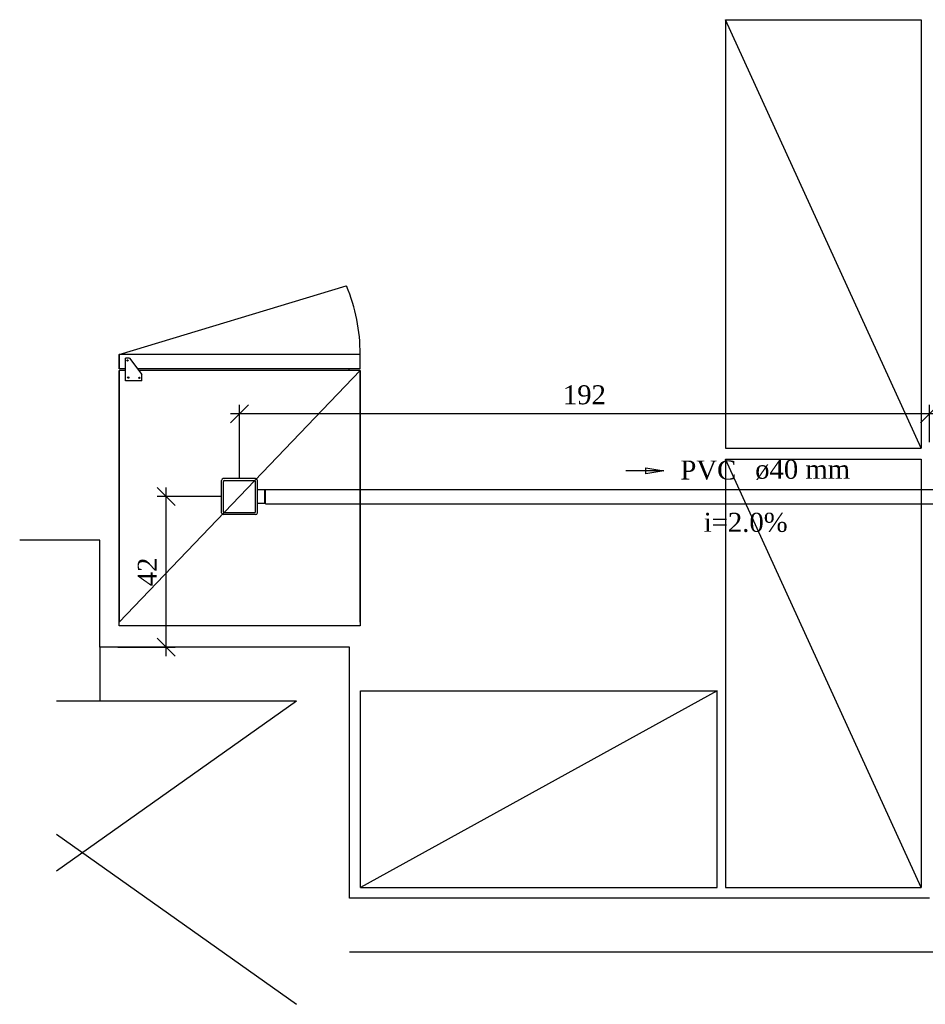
# Model space of a CAD drawing. Header units: millimetres. Extents: x 664 to 730045, y -4 to 80.
# Tile 37 of 78: x 693 to 703, y 54 to 65. Entities that reach past the tile are written whole.
import ezdxf

# ---------------------------------------------------------------- set-up
doc = ezdxf.new("R2010")
doc.units = ezdxf.units.MM
doc.header["$MEASUREMENT"] = 0
for name, color, linetype, lineweight in [('Simbolos', 1, 'Continuous', 30), ('Simbolos_int', 1, 'Continuous', 30), ('TQ-Sentido tubo', 7, 'Continuous', 20), ('TQ-Seção tubo', 1, 'Continuous', 30), ('TQ-Textos tubo', 7, 'Continuous', 20)]:
    doc.layers.add(name, color=color, linetype=linetype, lineweight=lineweight)
doc.styles.add('TimesNewRoman', font='times.ttf')
doc.dimstyles.get("Standard").update_dxf_attribs({"dimtxt": 0.18, "dimasz": 0.18, "dimexe": 0.18, "dimexo": 0.0625, "dimgap": 0.09, "dimtad": 0, "dimtih": 1, "dimtoh": 1, "dimdec": 4, "dimzin": 0, "dimdsep": 46, "dimtxsty": 'Standard', "dimcen": 0.09, "dimadec": 0, "dimazin": 0, "dimtfac": 1, "dimtdec": 4, "dimtofl": 0, "dimtmove": 0, "dimatfit": 3, "dimfxl": 0, "dimtolj": 1, "dimtzin": 0, "dimarcsym": 0})
doc.dimstyles.new('UM_25.000000', dxfattribs={"dimtxt": 0.18, "dimasz": 0.2, "dimexe": 0.1, "dimexo": 0.2, "dimgap": 0, "dimtad": 1, "dimtih": 1, "dimtoh": 1, "dimdec": 1, "dimlfac": 25, "dimzin": 0, "dimdsep": 46, "dimtxsty": 'Standard', "dimblk": 'CLOSED', "dimblk1": 'CLOSED', "dimblk2": 'CLOSED', "dimcen": 0.09, "dimdle": 0.1, "dimadec": 1, "dimazin": 2, "dimtfac": 1, "dimtdec": 4, "dimtofl": 0, "dimtmove": 0, "dimatfit": 3, "dimldrblk": 'CLOSED', "dimfxl": 0, "dimtolj": 1, "dimarcsym": 0})

# ---------------------------------------------------------------- blocks, each defined once
blk = doc.blocks.new('_OBLIQUE')
at = {"color": 0, "linetype": 'ByBlock', "lineweight": -2}
blk.add_line((-0.5, -0.5), (0.5, 0.5), dxfattribs=at)
blk = doc.blocks.new('*D12')
at = {"color": 0, "linetype": 'Continuous', "lineweight": -2}
for p, q in [((694.955, 57.871), (694.955, 59.75)), ((695.571, 59.65), (694.855, 59.65)), ((694.414, 57.971), (695.055, 57.971))]:
    blk.add_line(p, q, dxfattribs=at)
at = {"layer": 'Defpoints', "color": 0}
for p in [(694.955, 59.65), (695.771, 59.65), (694.214, 57.971)]:
    blk.add_point(p, dxfattribs=at)
at = {"color": 0, "lineweight": -2, "xscale": 0.2, "yscale": 0.2, "zscale": 0.2}
for p, rotation in [((694.955, 59.65), 90), ((694.955, 57.971), 270)]:
    blk.add_blockref('_OBLIQUE', p, dxfattribs=dict(at, rotation=rotation))
at = {"color": 7, "insert": (694.743, 58.811), "char_height": 0.2118, "attachment_point": 5, "rotation": 90, "style": 'TimesNewRoman'}
blk.add_mtext('\\A1;42', dxfattribs=at)
blk = doc.blocks.new('*D13')
at = {"color": 0, "linetype": 'Continuous', "lineweight": -2}
for p, q in [((695.771, 59.85), (695.771, 60.672)), ((703.469, 60.256), (703.469, 60.672)), ((703.569, 60.572), (695.671, 60.572))]:
    blk.add_line(p, q, dxfattribs=at)
at = {"layer": 'Defpoints', "color": 0}
for p in [(695.771, 60.572), (703.469, 60.056), (695.771, 59.65)]:
    blk.add_point(p, dxfattribs=at)
at = {"color": 0, "lineweight": -2, "xscale": 0.2, "yscale": 0.2, "zscale": 0.2, "rotation": 180}
blk.add_blockref('_OBLIQUE', (695.771, 60.572), dxfattribs=at)
at = {"color": 0, "lineweight": -2, "xscale": 0.2, "yscale": 0.2, "zscale": 0.2}
blk.add_blockref('_OBLIQUE', (703.469, 60.572), dxfattribs=at)
at = {"color": 7, "insert": (699.62, 60.784), "char_height": 0.2118, "attachment_point": 5, "rotation": 0.0057, "style": 'TimesNewRoman'}
blk.add_mtext('\\A1;192', dxfattribs=at)

msp = doc.modelspace()

# ---------------------------------------------------------------- linework, layer by layer
at = {"color": 7, "linetype": 'Continuous'}
msp.add_line((694.4296, 61.2352), (696.9616, 62.0002), dxfattribs=at)
at = {"color": 7}
for p, q in [((694.4296, 61.0732), (694.4296, 61.2352)), ((697.1176, 61.2352), (694.4296, 61.2352)), ((694.4296, 61.2352), (694.4296, 61.0732)), ((694.4296, 61.0732), (694.4296, 61.2352)), ((694.4986, 60.9412), (694.4986, 61.1932)), ((694.5466, 61.1932), (694.4986, 61.1932)), ((694.5466, 61.1932), (694.6816, 61.0132)), ((697.1176, 61.0732), (697.1176, 61.2352)), ((694.4986, 61.0732), (694.4296, 61.0732)), ((694.4986, 61.0552), (694.4296, 61.0552)), ((694.4296, 58.2502), (694.4296, 61.0552)), ((694.4296, 61.0552), (694.4296, 58.2502)), ((694.4296, 58.2082), (694.4296, 61.0552)), ((697.1176, 61.0552), (694.4296, 58.2502)), ((697.1176, 61.0732), (694.6336, 61.0732)), ((697.1176, 61.0552), (694.6576, 61.0552)), ((696.9946, 61.0552), (696.9946, 61.0732)), ((697.1176, 58.2502), (697.1176, 61.0552)), ((697.1176, 58.2502), (697.1176, 61.0552)), ((697.1176, 61.0552), (697.1176, 58.2502)), ((697.1176, 58.2502), (697.1176, 61.0552)), ((697.1176, 61.0552), (697.1176, 58.2082)), ((694.6816, 60.9412), (694.4986, 60.9412)), ((694.6816, 60.9412), (694.6816, 61.0132)), ((693.7316, 59.1652), (693.3196, 59.1652)), ((694.2136, 59.1652), (693.7316, 59.1652)), ((694.2136, 57.9712), (694.2136, 59.1652)), ((697.1176, 58.2082), (694.4296, 58.2082)), ((696.9976, 57.9712), (694.2136, 57.9712)), ((694.2136, 57.9712), (694.2136, 57.3742)), ((696.9976, 55.1752), (696.9976, 57.9712)), ((693.7316, 57.3742), (696.4066, 57.3742)), ((693.7316, 55.4792), (696.4066, 57.3742)), ((693.7316, 55.8852), (696.4066, 53.9902)), ((703.4686, 55.1752), (696.9976, 55.1752)), ((696.9976, 54.5752), (704.5126, 54.5752))]:
    msp.add_line(p, q, dxfattribs=at)
for points in [[(701.1946, 64.9672), (701.1946, 60.1912), (703.3786, 60.1912), (701.1946, 64.9672), (703.3786, 64.9672), (703.3786, 60.1912)], [(701.1946, 60.0682), (701.1946, 55.2922), (703.3786, 55.2922), (701.1946, 60.0682), (703.3786, 60.0682), (703.3786, 55.2922)], [(697.1236, 55.2922), (701.1016, 55.2922), (701.1016, 57.4852), (697.1236, 55.2922), (697.1236, 57.4852), (701.1016, 57.4852)]]:
    msp.add_lwpolyline(points, dxfattribs=at)
for centre in [(694.5226, 61.1692), (694.5316, 60.9772), (694.6546, 60.9742)]:
    msp.add_circle(centre, 0.00749, dxfattribs=at)
at = {"color": 7, "linetype": 'Continuous'}
msp.add_arc((695.1286, 61.2352), 1.9901, 0, 22.5459, dxfattribs=at)
at = {"layer": 'Simbolos'}
for p, q in [((695.5714, 59.4704), (695.5714, 59.8304)), ((695.9514, 59.8504), (695.5914, 59.8504)), ((695.9714, 59.4704), (695.9714, 59.8304)), ((696.0554, 59.7264), (695.9714, 59.7264)), ((696.0614, 59.5804), (696.0614, 59.7204)), ((696.0554, 59.5744), (695.9714, 59.5744)), ((695.9514, 59.4504), (695.5914, 59.4504))]:
    msp.add_line(p, q, dxfattribs=at)
for centre, radius, start, end in [((695.5914, 59.8304), 0.02, 90, 180), ((695.9514, 59.8304), 0.02, 0, 90), ((696.0554, 59.7204), 0.006, 0, 90), ((696.0554, 59.5804), 0.006, 270, 0), ((695.5914, 59.4704), 0.02, 180, 270), ((695.9514, 59.4704), 0.02, 270, 0)]:
    msp.add_arc(centre, radius, start, end, dxfattribs=at)
at = {"layer": 'Simbolos_int'}
for p, q in [((695.6024, 59.8294), (695.9404, 59.8294)), ((695.5924, 59.4814), (695.5924, 59.8194)), ((695.9504, 59.4814), (695.9504, 59.8194)), ((696.0554, 59.5744), (696.0554, 59.7264)), ((695.6024, 59.4714), (695.9404, 59.4714))]:
    msp.add_line(p, q, dxfattribs=at)
for centre, start, end in [((695.6024, 59.8194), 90, 180), ((695.9404, 59.8194), 0, 90), ((695.6024, 59.4814), 180, 270), ((695.9404, 59.4814), 270, 0)]:
    msp.add_arc(centre, 0.01, start, end, dxfattribs=at)
at = {"layer": 'TQ-Seção tubo'}
for p, q in [((696.0614, 59.7304), (706.7771, 59.7304)), ((696.0614, 59.5704), (706.7771, 59.5704))]:
    msp.add_line(p, q, dxfattribs=at)

# ---------------------------------------------------------------- texts
at = {"layer": 'TQ-Textos tubo', "char_height": 0.2118, "line_spacing_factor": 0.798, "style": 'TimesNewRoman'}
for s, insert, width, attachment_point in [('PVC', (701.3136, 59.8361), 1.15604, 9), ('ø40 mm', (701.5256, 59.8361), 1.970194, 7), ('i=2.0%', (701.4196, 59.2531), 1.741303, 8)]:
    msp.add_mtext(s, dxfattribs=dict(at, insert=insert, width=width, attachment_point=attachment_point))

# ---------------------------------------------------------------- dimensions: what is measured, and where the dimension line sits
at = {"linetype": 'Continuous'}
dim = msp.add_linear_dim(base=(695.7714, 60.5721), p1=(703.4686, 60.0562), p2=(695.7714, 59.6504), text='192', dimstyle='UM_25.000000', override={"dimtxt": 0.2118, "dimasz": 0.2, "dimexe": 0.1, "dimexo": 0.2, "dimtad": 1, "dimtih": 0, "dimtoh": 0, "dimdec": 1, "dimlfac": 25, "dimzin": 8, "dimtxsty": 'TimesNewRoman', "dimblk": 'OBLIQUE', "dimblk1": 'OBLIQUE', "dimblk2": 'OBLIQUE', "dimsah": 1, "dimdle": 0.1, "dimse1": 0, "dimse2": 0, "dimclrt": 7, "dimadec": 1, "dimazin": 3, "dimtmove": 2, "dimldrblk": 'OBLIQUE'}, dxfattribs=at)
dim.commit()
dim.dimension.update_dxf_attribs({"geometry": '*D13', "text_midpoint": (699.62, 60.7839), "dimtype": 160, "text_rotation": 0.00573})
dim = msp.add_linear_dim(base=(694.9549, 59.6504), p1=(694.2136, 57.9712), p2=(695.7714, 59.6504), angle=90, dimstyle='UM_25.000000', override={"dimtxt": 0.2118, "dimasz": 0.2, "dimexe": 0.1, "dimexo": 0.2, "dimtad": 1, "dimtih": 0, "dimtoh": 0, "dimdec": 1, "dimlfac": 25, "dimzin": 8, "dimtxsty": 'TimesNewRoman', "dimblk": 'OBLIQUE', "dimblk1": 'OBLIQUE', "dimblk2": 'OBLIQUE', "dimsah": 1, "dimdle": 0.1, "dimse1": 0, "dimse2": 0, "dimclrt": 7, "dimadec": 1, "dimazin": 3, "dimtmove": 2, "dimldrblk": 'OBLIQUE'}, dxfattribs=at)
dim.commit()
dim.dimension.update_dxf_attribs({"geometry": '*D12', "text_midpoint": (694.7431, 58.8108), "dimtype": 160, "text_rotation": 90})

# ---------------------------------------------------------------- leaders
at = {"layer": 'TQ-Sentido tubo'}
msp.add_leader([(700.5056, 59.9369), (700.082, 59.9369)], dimstyle='Standard', override={"dimasz": 0.2, "dimldrblk": 'CLOSED'}, dxfattribs=at)

doc.saveas('drawing.dxf')
